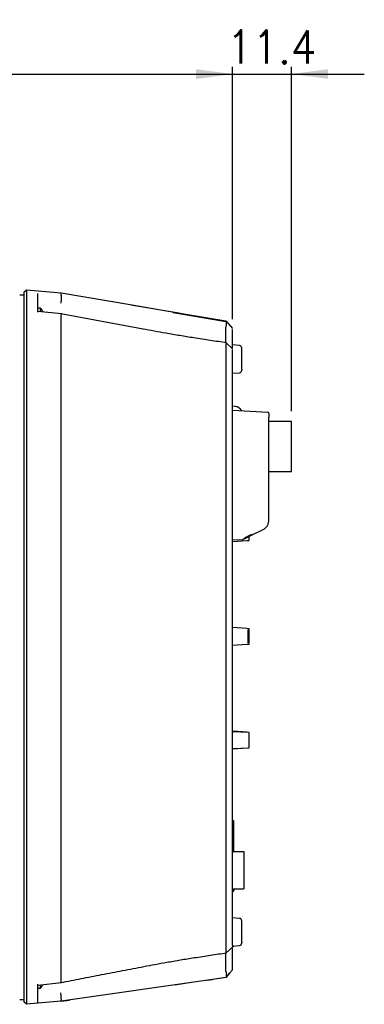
# Model space of a CAD drawing. Header units: inches. Extents: x -119 to 916, y -375 to 403.
# Tile 10 of 21: x 569 to 635, y -66 to 123. Entities that reach past the tile are written whole.
import ezdxf

# ---------------------------------------------------------------- set-up
doc = ezdxf.new("R2010")
doc.units = ezdxf.units.IN
doc.layers.add('1', color=7, linetype='Continuous')
doc.styles.add('CONVERTER_11', font='txt.shx', dxfattribs={"width": 0.9})
doc.dimstyles.new('ME10_DIM_10', dxfattribs={"dimtxt": 6.4, "dimasz": 7, "dimexe": 1.4, "dimexo": 2, "dimgap": 2, "dimtad": 1, "dimdec": 3, "dimdsep": 46, "dimtxsty": 'CONVERTER_11', "dimsah": 1, "dimcen": 0.09, "dimclrd": 2, "dimclre": 2, "dimclrt": 4, "dimadec": 0, "dimazin": 0, "dimtfac": 1, "dimtdec": 4, "dimtix": 1, "dimtmove": 0, "dimatfit": 3, "dimfxl": 1, "dimtolj": 1, "dimtzin": 0, "dimarcsym": 0})
doc.dimstyles.new('ME10_DIM_11', dxfattribs={"dimtxt": 6.4, "dimasz": 7, "dimexe": 1.4, "dimexo": 2, "dimgap": 2, "dimtad": 1, "dimdec": 3, "dimdsep": 46, "dimtxsty": 'CONVERTER_11', "dimsah": 1, "dimcen": 0.09, "dimclrd": 2, "dimclre": 2, "dimclrt": 4, "dimadec": 0, "dimazin": 0, "dimtfac": 1, "dimtdec": 4, "dimtix": 1, "dimtmove": 0, "dimatfit": 3, "dimfxl": 1, "dimtolj": 1, "dimtzin": 0, "dimarcsym": 0})

# ---------------------------------------------------------------- blocks, each defined once
blk = doc.blocks.new('*D1')
at = {"layer": '1', "color": 2, "linetype": 'Continuous'}
for p, q in [((200, 71.88), (200, 114.36)), ((610, 65.72), (610, 114.36)), ((200, 112.96), (610, 112.96))]:
    blk.add_line(p, q, dxfattribs=at)
at = {"layer": '1', "color": 2}
for points in [[(207, 113.89), (207, 112.04), (200, 112.96)], [(603, 112.04), (603, 113.89), (610, 112.96)]]:
    blk.add_solid(points, dxfattribs=at)
at = {"layer": '1', "color": 4, "insert": (398.28, 114.96), "char_height": 6.4, "attachment_point": 7, "rotation": 0.0001, "line_spacing_factor": 0.60024, "style": 'CONVERTER_11'}
blk.add_mtext('410', dxfattribs=at)
blk = doc.blocks.new('*D2')
at = {"layer": '1', "color": 2, "linetype": 'Continuous'}
for p, q in [((610, 65.72), (610, 114.4)), ((621.4, 47.98), (621.4, 114.4)), ((596, 113), (610, 113)), ((610, 113), (621.4, 113)), ((621.4, 113), (635.4, 113))]:
    blk.add_line(p, q, dxfattribs=at)
at = {"layer": '1', "color": 2}
for points in [[(603, 112.08), (603, 113.92), (610, 113)], [(628.4, 113.92), (628.4, 112.08), (621.4, 113)]]:
    blk.add_solid(points, dxfattribs=at)
at = {"layer": '1', "color": 4, "insert": (608.9, 115), "char_height": 6.4, "attachment_point": 7, "rotation": 0.0001, "line_spacing_factor": 0.60024, "style": 'CONVERTER_11'}
blk.add_mtext('11.4', dxfattribs=at)

msp = doc.modelspace()

# ---------------------------------------------------------------- linework, layer by layer
at = {"color": 7, "linetype": 'Continuous'}
for p, q in [((569.8, 70.35), (569, 70.35)), ((569.8, 70.9), (570.2981, 71.3564)), ((570.2981, 71.3564), (570.2981, 63.7162)), ((570.2981, 71.3564), (577, 70.7701)), ((577, 70.3486), (577, 70.7701)), ((577, 70.7701), (590.3022, 68.5068)), ((577.0002, 70.3475), (577, 70.3486)), ((590.3022, 68.5068), (600.2405, 66.8159)), ((590.3022, 68.5068), (590.8182, 68.4189)), ((590.8182, 68.4189), (599.6327, 66.9191)), ((577.0491, 66.7138), (572.4703, 67.1952)), ((573, 67.85), (572.5, 67.85)), ((573, 67.1536), (573, 67.85)), ((592.767, 63.7847), (576.9193, 66.7356)), ((576.9999, 66.5525), (577.0002, 66.556)), ((577, 63.275), (576.9999, 66.5525)), ((608.7504, 65.2113), (598.5456, 66.9021)), ((599.6327, 66.9191), (600.2405, 66.8159)), ((600.2405, 66.8159), (608.7496, 65.3682)), ((608.7504, 65.2113), (608.7496, 65.3682)), ((608.7496, 65.3682), (610, 63.8871)), ((608.7676, 65.1664), (608.7504, 65.2113)), ((570.2981, 63.7162), (570.2981, -61.0218)), ((608.7499, 64.1924), (608.7512, 64.1533)), ((608.7512, 61.13), (608.7512, 64.1533)), ((610, 60.1989), (610, 62.9958)), ((610.0097, 59.9848), (608.728, 61.2289)), ((608.7588, 60.9375), (608.7755, 61.0393)), ((608.7614, 59.598), (608.7588, 60.9375)), ((611.3436, 60.615), (610, 60.7325)), ((610, 58.4738), (610, 59.8514)), ((611.8, 56.0446), (611.8, 60.1169)), ((610, 55.2675), (611.3436, 55.3851)), ((611.8, 56.0446), (611.8, 55.8832)), ((610.5, 48.8563), (610, 48.9)), ((610, 48.1371), (616.8105, 47.7802)), ((617, 26.9125), (617, 46.7816)), ((621.4, 45.975), (617, 45.975)), ((621.4, 36.325), (621.4, 45.975)), ((617, 36.325), (621.4, 36.325)), ((613.8172, 24.0788), (615.8987, 25.1258)), ((611.923, 23.1637), (610, 23.0629)), ((610, 22.7973), (612.8135, 22.9874)), ((612.8135, 22.9874), (612.8376, 22.9905)), ((612.8376, 22.9905), (613.2, 23)), ((613.2, 23), (613.2, 23.7683)), ((612.7861, 6.0145), (610, 6.2027)), ((613.2, 6), (612.7861, 6.0145)), ((613.2, 3), (613.2, 6)), ((610, 2.7973), (612.7861, 2.9856)), ((612.7861, 2.9856), (613.2, 3)), ((612.8135, -13.9874), (610, -13.7973)), ((613.2, -14), (610, -13.9162)), ((612.8376, -13.9905), (612.8135, -13.9874)), ((613.2, -15.5), (613.2, -14)), ((610, -17.0838), (613.2, -17)), ((610, -17.2027), (612.8135, -17.0126)), ((612.8135, -17.0126), (612.8376, -17.0095)), ((613.2, -17), (613.2, -15.5)), ((610, -31.02), (610.2, -31.02)), ((610.2, -31.02), (610.2, -36.95)), ((610, -36.95), (612.2, -36.95)), ((612.2, -36.95), (612.2, -44.2)), ((610, -44.2), (612.2, -44.2)), ((610.05, -44.75), (610.35, -44.45)), ((610.35, -44.45), (610.35, -44.2)), ((611.3436, -49.885), (610, -49.7675)), ((611.8, -54.4554), (611.8, -50.3831)), ((610, -55.0786), (610, -55.2297)), ((611.8, -54.4554), (611.8, -54.6168)), ((608.7281, -56.6197), (610.2359, -55.1812)), ((608.7512, -60.1082), (608.7512, -56.5689)), ((608.7616, -56.2658), (608.7616, -56.2149)), ((608.7814, -56.388), (608.7616, -56.2658)), ((609.9588, -55.4456), (610.2359, -55.1812)), ((610, -55.2325), (611.3436, -55.1149)), ((610, -58.9988), (610, -55.6208)), ((576.9995, -62.0434), (577, -60.5713)), ((609.416, -60.4548), (608.7183, -61.2612)), ((608.7512, -60.1082), (608.7504, -60.1378)), ((609.1594, -60.7478), (609.416, -60.4548)), ((609.416, -60.4548), (610, -59.78)), ((609.792, -60.0187), (610.0022, -59.7742)), ((570.2981, -61.0218), (570.2981, -66.4564)), ((572.4699, -62.7355), (577.0537, -62.2375)), ((576.9998, -62.048), (576.9995, -62.0434)), ((606.1294, -61.6418), (577, -65.8701)), ((598.8605, -62.6747), (602.1292, -62.2125)), ((605.0739, -61.7945), (606.1354, -61.6235)), ((605.1981, -61.7747), (606.1294, -61.6418)), ((608.7135, -61.2667), (606.1294, -61.6418)), ((606.1356, -61.621), (608.8744, -61.2303)), ((608.7135, -61.2667), (608.7183, -61.2612)), ((608.7183, -61.2612), (608.7543, -61.2104)), ((572.5, -63.35), (573, -63.35)), ((573, -63.35), (573, -62.7225)), ((569, -65.5), (569.8, -65.5)), ((570.2981, -66.4564), (569.8, -66)), ((577, -65.8701), (570.2981, -66.4564)), ((576.9989, -65.8687), (578.57, -65.6416)), ((576.9993, -65.7731), (576.9995, -65.7726)), ((577, -65.8701), (576.9993, -65.7731))]:
    msp.add_line(p, q, dxfattribs=at)
for centre, radius, start, end in [((569.4387, 65), 4.5613, 27.609785, 38.669617), ((611.3, 60.1169), 0.5, 0, 85), ((611.3, 55.8832), 0.5, 275, 0), ((610.3568, 47.2193), 1.6432, 30.121811, 85), ((616.8, 47.5805), 0.2, 0, 87), ((611.3, -50.3831), 0.5, 0, 85), ((611.3, -54.6168), 0.5, 275, 0), ((569.4387, -60.5), 4.5613, 321.330383, 331.487862)]:
    msp.add_arc(centre, radius, start, end, dxfattribs=at)
for points, knots in [([(569.8, 70.9), (569.8, 70.8443), (569.8, 70.681), (569.8, 70.318), (569.8, 69.7257), (569.8, 68.8845), (569.8, 67.8092), (569.8, 66.5056), (569.8, 65.0009), (569.8, 63.9302), (569.8, 63.3728)], [0, 0, 0, 0, 0.16706616, 0.48993528, 1.08911874, 1.94396079, 3.01330954, 4.31519747, 5.85486912, 7.52722472, 7.52722472, 7.52722472, 7.52722472]), ([(572.5, 67.0311), (572.5, 67.4362), (572.5, 68.1919), (572.5, 69.2068), (572.5, 70.0211), (572.5, 70.485), (572.5, 70.6896)], [0, 0, 0, 0, 1.21549376, 2.26688385, 3.04476774, 3.658548, 3.658548, 3.658548, 3.658548]), ([(577.0002, 70.3475), (577.0003, 70.347), (577.0005, 70.346), (577.0009, 70.3446), (577.0012, 70.3431), (577.0016, 70.3416), (577.0019, 70.3402), (577.0023, 70.3387), (577.0026, 70.3372), (577.003, 70.3357), (577.0033, 70.3342), (577.0037, 70.3327), (577.004, 70.3312), (577.0044, 70.3296), (577.0047, 70.3281), (577.0051, 70.3265), (577.0054, 70.325), (577.0057, 70.3234), (577.0061, 70.3218), (577.0064, 70.3201), (577.0067, 70.3185), (577.0071, 70.3169), (577.0074, 70.3152), (577.0077, 70.3135), (577.008, 70.3118), (577.0083, 70.31), (577.0086, 70.3083), (577.009, 70.3065), (577.0093, 70.3047), (577.0096, 70.3028), (577.0099, 70.301), (577.0101, 70.2991), (577.0104, 70.2971), (577.0107, 70.2952), (577.011, 70.2932), (577.0113, 70.2912), (577.0115, 70.2891), (577.0118, 70.287), (577.0121, 70.2849), (577.0123, 70.2828), (577.0126, 70.2806), (577.0128, 70.2783), (577.013, 70.276), (577.0133, 70.2737), (577.0135, 70.2714), (577.0137, 70.269), (577.0139, 70.2665), (577.0141, 70.2641), (577.0143, 70.2615), (577.0145, 70.259), (577.0147, 70.2564), (577.0149, 70.2538), (577.0151, 70.2512), (577.0153, 70.2485), (577.0155, 70.2458), (577.0156, 70.243), (577.0158, 70.2402), (577.0159, 70.2374), (577.0161, 70.2346), (577.0162, 70.2317), (577.0164, 70.2288), (577.0165, 70.2258), (577.0166, 70.2228), (577.0168, 70.2198), (577.0169, 70.2168), (577.017, 70.2137), (577.0171, 70.2106), (577.0172, 70.2075), (577.0173, 70.2043), (577.0174, 70.2011), (577.0175, 70.1979), (577.0176, 70.1946), (577.0177, 70.1914), (577.0178, 70.1881), (577.0178, 70.1847), (577.0179, 70.1814), (577.018, 70.178), (577.018, 70.1746), (577.0181, 70.1711), (577.0181, 70.1677), (577.0182, 70.1642), (577.0182, 70.1604), (577.0182, 70.1562), (577.0183, 70.1518), (577.0183, 70.1473), (577.0183, 70.1428), (577.0183, 70.1382), (577.0183, 70.1336), (577.0183, 70.129), (577.0183, 70.1243), (577.0183, 70.1196), (577.0183, 70.1148), (577.0183, 70.11), (577.0182, 70.1052), (577.0182, 70.1003), (577.0181, 70.0954), (577.0181, 70.0905), (577.018, 70.0855), (577.0179, 70.0805), (577.0179, 70.0754), (577.0178, 70.0703), (577.0177, 70.0652), (577.0176, 70.0601), (577.0175, 70.0549), (577.0173, 70.0496), (577.0172, 70.0443), (577.0171, 70.039), (577.017, 70.0337), (577.0168, 70.0283), (577.0167, 70.0229), (577.0165, 70.0174), (577.0163, 70.0119), (577.0162, 70.0064), (577.016, 70.0008), (577.0158, 69.9952), (577.0156, 69.9895), (577.0154, 69.9837), (577.0152, 69.9778), (577.0149, 69.9718), (577.0147, 69.9658), (577.0145, 69.9598), (577.0142, 69.9537), (577.0139, 69.9476), (577.0137, 69.9415), (577.0134, 69.9353), (577.0131, 69.9291), (577.0128, 69.9228), (577.0125, 69.9165), (577.0122, 69.9102), (577.0119, 69.9039), (577.0116, 69.8975), (577.0113, 69.8911), (577.0109, 69.8846), (577.0106, 69.8781), (577.0102, 69.8716), (577.0099, 69.8651), (577.0095, 69.8585), (577.0092, 69.8519), (577.0088, 69.8452), (577.0084, 69.8385), (577.008, 69.8318), (577.0076, 69.8251), (577.0072, 69.8183), (577.0068, 69.8115), (577.0063, 69.8047), (577.0059, 69.7979), (577.0055, 69.791), (577.005, 69.7841), (577.0046, 69.7766), (577.004, 69.7687), (577.0035, 69.7601), (577.0029, 69.7516), (577.0023, 69.743), (577.0017, 69.7343), (577.0011, 69.7257), (577.0005, 69.717), (576.9999, 69.7082), (576.9992, 69.6994), (576.9986, 69.6906), (576.9979, 69.6818), (576.9972, 69.6729), (576.9966, 69.6639), (576.9959, 69.655), (576.9952, 69.646), (576.9945, 69.637), (576.9937, 69.6279), (576.993, 69.6189), (576.9923, 69.6098), (576.9915, 69.6006), (576.9908, 69.5915), (576.99, 69.5823), (576.9892, 69.573), (576.9884, 69.5631), (576.9875, 69.5523), (576.9865, 69.5408), (576.9854, 69.5293), (576.9844, 69.5177), (576.9834, 69.506), (576.9823, 69.4944), (576.9812, 69.4827), (576.9801, 69.471), (576.979, 69.4592), (576.9779, 69.4474), (576.9768, 69.4356), (576.9756, 69.4238), (576.9745, 69.4119), (576.9733, 69.4), (576.9721, 69.3881), (576.9709, 69.3761), (576.9697, 69.3642), (576.9685, 69.3522), (576.9672, 69.3402), (576.966, 69.3281), (576.9647, 69.3161), (576.9634, 69.304), (576.9621, 69.2916), (576.9607, 69.2789), (576.9593, 69.2659), (576.9579, 69.2529), (576.9564, 69.2398), (576.955, 69.2268), (576.9535, 69.2137), (576.952, 69.2006), (576.9505, 69.1875), (576.949, 69.1744), (576.9475, 69.1613), (576.9459, 69.1483), (576.9444, 69.1352), (576.9428, 69.1221), (576.9412, 69.109), (576.9397, 69.096), (576.9381, 69.0829), (576.9365, 69.0699), (576.9348, 69.0569), (576.9332, 69.0438), (576.9316, 69.0308), (576.9299, 69.0179), (576.9283, 69.0049), (576.9266, 68.992), (576.925, 68.9791), (576.9233, 68.9662), (576.9216, 68.9534), (576.9199, 68.9406), (576.9182, 68.9278), (576.9165, 68.915), (576.9149, 68.9028), (576.9133, 68.8912), (576.9118, 68.8801), (576.9103, 68.869), (576.9087, 68.858), (576.9072, 68.847), (576.9057, 68.8361), (576.9042, 68.8251), (576.9026, 68.8143), (576.9011, 68.8036), (576.9, 68.7956), (576.8992, 68.7903), (576.8989, 68.7883), (576.8988, 68.787), (576.8987, 68.7865), (576.8986, 68.7862), (576.8986, 68.786), (576.8986, 68.786), (576.8986, 68.7859), (576.8986, 68.7859), (576.8986, 68.7859), (576.8986, 68.7859)], [0, 0, 0, 0, 0.00150861, 0.00301814, 0.00452952, 0.00604368, 0.00756154, 0.00908403, 0.01061208, 0.01214663, 0.01368859, 0.01523891, 0.01679853, 0.01836837, 0.01994939, 0.02154253, 0.02314874, 0.02476895, 0.02640414, 0.02805524, 0.02972323, 0.03140906, 0.0331137, 0.03483811, 0.03658326, 0.03835013, 0.0401397, 0.04195294, 0.04379083, 0.04565437, 0.04754453, 0.04946231, 0.05140869, 0.05338468, 0.05539126, 0.05742943, 0.0595002, 0.06160456, 0.06374352, 0.06591809, 0.06812926, 0.07038666, 0.07268167, 0.07501401, 0.07738336, 0.07978944, 0.08223194, 0.08471055, 0.08722496, 0.08977488, 0.09235998, 0.09497996, 0.09763451, 0.1003233, 0.10304603, 0.10580237, 0.10859202, 0.11141464, 0.11426992, 0.11715755, 0.12007719, 0.12302852, 0.12601123, 0.12902499, 0.13206946, 0.13514434, 0.13824928, 0.14138397, 0.14454808, 0.14774128, 0.15096324, 0.15421364, 0.15749214, 0.16079841, 0.16413213, 0.16749296, 0.17088058, 0.17429465, 0.17773484, 0.18120082, 0.18469226, 0.18820883, 0.19262083, 0.19707117, 0.20155978, 0.20608659, 0.21065153, 0.21525452, 0.2198955, 0.22457439, 0.22929111, 0.23404559, 0.23883775, 0.24366753, 0.24853485, 0.25343963, 0.25838181, 0.26336129, 0.26837801, 0.2734319, 0.27852288, 0.28365086, 0.28881579, 0.29401757, 0.29925614, 0.30453141, 0.30984332, 0.31519179, 0.32057673, 0.32599807, 0.33145574, 0.33694966, 0.34247975, 0.34804593, 0.35364813, 0.35928627, 0.36517605, 0.37110413, 0.37707017, 0.38307385, 0.38911483, 0.39519277, 0.40130734, 0.40745822, 0.41364505, 0.41986751, 0.42612527, 0.43241799, 0.43874533, 0.44510695, 0.45150254, 0.45793174, 0.46439423, 0.47088966, 0.47741771, 0.48397803, 0.4905703, 0.49719416, 0.5038493, 0.51053537, 0.51725204, 0.52399897, 0.53077582, 0.53758226, 0.54441795, 0.55128256, 0.55817574, 0.56509717, 0.5720465, 0.58054675, 0.58908731, 0.59766761, 0.60628707, 0.61494512, 0.62364118, 0.63237468, 0.64114505, 0.6499517, 0.65879408, 0.66767159, 0.67658367, 0.68552974, 0.69450922, 0.70352155, 0.71256615, 0.72164244, 0.73074985, 0.7398878, 0.74905572, 0.75825303, 0.76747916, 0.77673354, 0.78601559, 0.79753061, 0.80908596, 0.82068056, 0.83231332, 0.84398313, 0.85568892, 0.86742958, 0.87920402, 0.89101116, 0.9028499, 0.91471914, 0.9266178, 0.93854477, 0.95049898, 0.96247932, 0.97448471, 0.98651405, 0.99856624, 1.0106402, 1.02273484, 1.03484905, 1.04698175, 1.05913185, 1.07222129, 1.08532774, 1.09844935, 1.11158426, 1.1247306, 1.13788652, 1.15105017, 1.16421968, 1.1773932, 1.19056887, 1.20374482, 1.2169192, 1.23009015, 1.24325581, 1.25641432, 1.26956382, 1.28270244, 1.29582834, 1.30893965, 1.3220345, 1.33511104, 1.34816741, 1.36120175, 1.37421219, 1.38719687, 1.40015394, 1.41308153, 1.42597779, 1.43884084, 1.45166883, 1.46289035, 1.47408284, 1.4852457, 1.49637829, 1.50748001, 1.51855023, 1.52958833, 1.54059369, 1.55135295, 1.56209268, 1.56476131, 1.56742109, 1.5680817, 1.56874582, 1.56891617, 1.56908445, 1.56912549, 1.56916717, 1.5691822, 1.56919733, 1.56919733, 1.56919733, 1.56919733]), ([(577.017, 66.7101), (577.0173, 66.7106), (577.0177, 66.7116), (577.0186, 66.7085), (577.0176, 66.7047), (577.0174, 66.6963), (577.016, 66.6853), (577.0145, 66.6712), (577.0124, 66.6535), (577.0098, 66.6324), (577.0068, 66.6082), (577.0035, 66.5825), (577.0013, 66.5649), (577.0002, 66.556)], [0, 0, 0, 0, 0.001253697, 0.002309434, 0.006852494, 0.014997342, 0.026374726, 0.040608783, 0.057322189, 0.079786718, 0.104462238, 0.130611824, 0.157498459, 0.157498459, 0.157498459, 0.157498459]), ([(608.7676, 65.1664), (608.7747, 65.1427), (608.79, 65.0915), (608.8022, 65.0034), (608.7994, 64.8978), (608.788, 64.7739), (608.7704, 64.6334), (608.756, 64.4865), (608.751, 64.3378), (608.7503, 64.2414), (608.7499, 64.1924)], [0, 0, 0, 0, 0.074178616, 0.160378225, 0.265278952, 0.39027434, 0.533681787, 0.690211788, 0.832733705, 0.979684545, 0.979684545, 0.979684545, 0.979684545]), ([(569.8, 63.3728), (569.8, 62.3654), (569.8, 60.3158), (569.8, 57.1623), (569.8, 53.8559), (569.8, 50.3867), (569.8, 46.7744), (569.8, 43.0346), (569.8, 39.1758), (569.8, 35.2078), (569.8, 31.1429), (569.8, 26.9932), (569.8, 22.7707), (569.8, 18.4876), (569.8, 14.1564), (569.8, 9.7899), (569.8, 5.4006), (569.8, 1.0014), (569.8, -3.3949), (569.8, -7.7755), (569.8, -12.1276), (569.8, -16.4385), (569.8, -20.6956), (569.8, -24.8865), (569.8, -28.9991), (569.8, -33.0216), (569.8, -36.9418), (569.8, -40.7477), (569.8, -44.4295), (569.8, -47.9792), (569.8, -51.3811), (569.8, -54.6153), (569.8, -57.6927), (569.8, -59.6903), (569.8, -60.6712)], [0, 0, 0, 0, 3.02213758, 6.14885613, 9.4605848, 12.94113696, 16.5564678, 20.2977024, 24.16041773, 28.13283727, 32.20171163, 36.3552589, 40.58187085, 44.86916214, 49.20453858, 53.5753509, 57.9689064, 62.37238983, 66.77295869, 71.15778187, 75.51406742, 79.82916757, 84.09048869, 88.28551322, 92.40194551, 96.42829746, 100.35291014, 104.16264087, 107.84585507, 111.39843613, 114.81172635, 118.05137247, 121.10126071, 124.04393777, 124.04393777, 124.04393777, 124.04393777]), ([(577, -60.5713), (577, -59.592), (577, -57.5977), (577, -54.5252), (577, -51.296), (577, -47.8996), (577, -44.3556), (577, -40.6796), (577, -36.8798), (577, -32.9658), (577, -28.9498), (577, -24.8437), (577, -20.6595), (577, -16.4091), (577, -12.1051), (577, -7.7599), (577, -3.3863), (577, 1.003), (577, 5.3952), (577, 9.7774), (577, 14.1371), (577, 18.4613), (577, 22.7376), (577, 26.9534), (577, 31.0964), (577, 35.1549), (577, 39.1166), (577, 42.9692), (577, 46.703), (577, 50.3097), (577, 53.7733), (577, 57.0744), (577, 60.2229), (577, 62.2693), (577, 63.275)], [0, 0, 0, 0, 2.93799253, 5.98302484, 9.21751001, 12.62536272, 16.17228481, 19.84963194, 23.65329641, 27.57165954, 31.59159745, 35.70147231, 39.88981607, 44.14435104, 48.45257824, 52.80192522, 57.17976471, 61.57332461, 65.96979437, 70.35635225, 74.72020329, 79.04867455, 83.32913753, 87.54901774, 91.69594853, 95.75834125, 99.72443531, 103.58100012, 107.31627421, 110.9258458, 114.4008548, 117.70730838, 120.82904714, 123.84637073, 123.84637073, 123.84637073, 123.84637073]), ([(608.8666, 61.1404), (607.8155, 61.2953), (605.7127, 61.6052), (602.7094, 62.0634), (599.8579, 62.5259), (597.3078, 62.9623), (594.9096, 63.3926), (593.4111, 63.667), (592.6618, 63.8043)], [0, 0, 0, 0, 3.18731113, 6.37672204, 9.11379282, 11.8534885, 14.13812514, 16.42349867, 16.42349867, 16.42349867, 16.42349867]), ([(610, 62.9958), (610, 63.0463), (610, 63.1449), (610, 63.2837), (610, 63.408), (610, 63.5088), (610, 63.5889), (610, 63.6452), (610, 63.6855), (610, 63.7063), (610, 63.715)], [0, 0, 0, 0, 0.151350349, 0.296019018, 0.416338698, 0.524133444, 0.598431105, 0.656709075, 0.69303823, 0.719182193, 0.719182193, 0.719182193, 0.719182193]), ([(608.7994, 61.1374), (608.801, 61.139), (608.8038, 61.1417), (608.8082, 61.1331), (608.8009, 61.1204), (608.7964, 61.0982), (608.7861, 61.0704), (608.7791, 61.05), (608.7755, 61.0393)], [0, 0, 0, 0, 0.00527756, 0.008882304, 0.022830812, 0.046747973, 0.0773675, 0.11134516, 0.11134516, 0.11134516, 0.11134516]), ([(608.7616, -56.2149), (608.7616, -55.3305), (608.7616, -53.5302), (608.7616, -50.7437), (608.7616, -47.8028), (608.7616, -44.6828), (608.7616, -41.4136), (608.7616, -37.9959), (608.7616, -34.4495), (608.7616, -30.7722), (608.7615, -26.9867), (608.7615, -23.0962), (608.7615, -19.1218), (608.7615, -15.0699), (608.7615, -10.9604), (608.7615, -6.8033), (608.7615, -2.6165), (608.7615, 1.5867), (608.7615, 5.7908), (608.7615, 9.9797), (608.7615, 14.1408), (608.7615, 18.2555), (608.7615, 22.3146), (608.7614, 26.2975), (608.7614, 30.1983), (608.7614, 33.9956), (608.7614, 37.6866), (608.7614, 41.2483), (608.7614, 44.6833), (608.7614, 47.9713), (608.7614, 51.1123), (608.7614, 54.0759), (608.7614, 56.8874), (608.7614, 58.7047), (608.7614, 59.598)], [0, 0, 0, 0, 2.65325604, 5.40062413, 8.35956931, 11.4759542, 14.76065406, 18.16726476, 21.72891933, 25.4000295, 29.19910805, 33.08536857, 37.07149932, 41.12225119, 45.24119687, 49.40002691, 53.5936068, 57.80145875, 62.00956731, 66.20595325, 70.36811637, 74.49296676, 78.55019193, 82.54541084, 86.44139111, 90.25285766, 93.93706035, 97.51456976, 100.93786169, 104.24198583, 107.37857597, 110.36089435, 113.13299146, 115.81285298, 115.81285298, 115.81285298, 115.81285298]), ([(610, -55.0786), (610, -54.6576), (610, -53.8081), (610, -52.0553), (610, -49.7693), (610, -46.9146), (610, -43.9247), (610, -40.7305), (610, -37.3332), (610, -33.7329), (610, -30.0162), (610, -26.1993), (610, -22.2978), (610, -18.6755), (610, -15.3481), (610, -12.3328), (610, -9.2927), (610, -6.2333), (610, -3.1597), (610, -0.0773), (610, 3.0087), (610, 6.4521), (610, 10.2433), (610, 14.3741), (610, 18.4702), (610, 22.5149), (610, 26.4907), (610, 30.0582), (610, 33.2249), (610, 35.9974), (610, 38.7112), (610, 41.5476), (610, 44.4909), (610, 47.5279), (610, 50.4486), (610, 53.2357), (610, 55.8953), (610, 57.6237), (610, 58.4738)], [0, 0, 0, 0, 1.26314125, 2.54846364, 5.25845703, 8.12090188, 11.11274175, 14.22800869, 17.7036256, 21.30464092, 25.02897623, 28.85376476, 32.75526798, 36.73345409, 39.72054449, 42.73762461, 45.77941059, 48.84071089, 51.91597468, 55.00014008, 58.08782747, 61.17389305, 65.33055456, 69.46140528, 73.56610647, 77.61907391, 81.59524943, 85.49357392, 88.32154176, 91.09542519, 93.81119251, 96.46270052, 99.60484628, 102.6411429, 105.57355404, 108.36706683, 111.00231939, 113.55238408, 113.55238408, 113.55238408, 113.55238408]), ([(617, 47.5805), (617, 47.5734), (617, 47.5532), (617, 47.5088), (617, 47.4379), (617, 47.3397), (617, 47.2198), (617, 47.0834), (617, 46.9356), (617, 46.8336), (617, 46.7816)], [0, 0, 0, 0, 0.021089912, 0.060796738, 0.133069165, 0.233832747, 0.355320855, 0.492978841, 0.64281711, 0.798903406, 0.798903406, 0.798903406, 0.798903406]), ([(615.8987, 25.1258), (615.9841, 25.1784), (616.154, 25.2831), (616.3893, 25.4612), (616.5836, 25.6769), (616.7374, 25.9107), (616.8597, 26.1563), (616.9425, 26.4066), (616.9817, 26.6612), (616.9939, 26.8285), (617, 26.9125)], [0, 0, 0, 0, 0.30078662, 0.59880926, 0.88167772, 1.16690198, 1.43596442, 1.70303054, 1.95388265, 2.20646407, 2.20646407, 2.20646407, 2.20646407]), ([(611.923, 23.1637), (611.9256, 23.1653), (611.9326, 23.1699), (611.9472, 23.1805), (611.9698, 23.1975), (612.002, 23.2217), (612.0425, 23.2519), (612.092, 23.2885), (612.1491, 23.3301), (612.2299, 23.3876), (612.3345, 23.4583), (612.4636, 23.5413), (612.5997, 23.6256), (612.8551, 23.7783), (613.2344, 23.9903), (613.5696, 24.1681), (613.7378, 24.2574)], [0, 0, 0, 0, 0.00916377, 0.02513668, 0.05406971, 0.09408222, 0.14595267, 0.20557565, 0.27876121, 0.35811762, 0.50295631, 0.65738252, 0.81846935, 0.98326404, 1.55011025, 2.12160748, 2.12160748, 2.12160748, 2.12160748]), ([(613.8172, 24.0788), (613.6549, 23.9971), (613.3328, 23.8351), (612.9535, 23.6442), (612.6806, 23.507), (612.5139, 23.4231), (612.3799, 23.3558), (612.2791, 23.305), (612.2119, 23.2712), (612.1594, 23.2448), (612.1226, 23.2263), (612.1022, 23.216), (612.0894, 23.2096), (612.0838, 23.2068), (612.0818, 23.2058)], [0, 0, 0, 0, 0.54508177, 1.08173727, 1.27391457, 1.46138076, 1.64167916, 1.72362975, 1.79999724, 1.8673729, 1.89983797, 1.92379717, 1.93586286, 1.9426047, 1.9426047, 1.9426047, 1.9426047]), ([(613, 3.2791), (613, 3.2984), (613, 3.3395), (613, 3.4068), (613, 3.485), (613, 3.5746), (613, 3.674), (613, 3.7817), (613, 3.8968), (613, 4.0551), (613, 4.2569), (613, 4.5), (613, 4.7432), (613, 4.945), (613, 5.1034), (613, 5.2187), (613, 5.3263), (613, 5.4253), (613, 5.5149), (613, 5.5942), (613, 5.6617), (613, 5.723), (613, 5.7719), (613, 5.8026), (613, 5.8131)], [0, 0, 0, 0, 0.05785374, 0.12329593, 0.20192972, 0.29239384, 0.39210142, 0.50005154, 0.61550735, 0.737536, 0.97472647, 1.22086541, 1.4670333, 1.70419528, 1.8263988, 1.94213097, 2.0500703, 2.14933767, 2.23911464, 2.31872895, 2.38719584, 2.44173105, 2.50255998, 2.53392314, 2.53392314, 2.53392314, 2.53392314]), ([(592.8943, -59.1684), (593.6325, -59.0301), (595.1085, -58.7534), (597.4713, -58.3211), (599.9842, -57.8858), (602.7948, -57.4281), (605.7554, -56.9784), (607.8287, -56.6756), (608.865, -56.5242)], [0, 0, 0, 0, 2.25300202, 4.50515023, 7.20594074, 9.90389187, 13.04785724, 16.18964714, 16.18964714, 16.18964714, 16.18964714]), ([(608.8075, -56.5202), (608.8092, -56.5203), (608.8127, -56.5204), (608.8174, -56.5148), (608.8153, -56.4993), (608.809, -56.4732), (608.7965, -56.4337), (608.7867, -56.404), (608.7814, -56.388)], [0, 0, 0, 0, 0.00489602, 0.009847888, 0.019614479, 0.048988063, 0.092425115, 0.142947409, 0.142947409, 0.142947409, 0.142947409]), ([(569.8, -60.6712), (569.8, -61.0666), (569.8, -61.8259), (569.8, -62.8924), (569.8, -63.8155), (569.8, -64.5761), (569.8, -65.1706), (569.8, -65.589), (569.8, -65.8454), (569.8, -65.9607), (569.8, -66)], [0, 0, 0, 0, 1.18632591, 2.27783248, 3.19951669, 3.95563617, 4.55969736, 4.98293713, 5.21092562, 5.32883778, 5.32883778, 5.32883778, 5.32883778]), ([(576.9223, -62.2606), (578.2325, -62.0061), (580.8527, -61.4971), (584.8248, -60.7268), (588.8386, -59.951), (591.5423, -59.4293), (592.8941, -59.1685)], [0, 0, 0, 0, 4.00402636, 8.00763468, 12.13821146, 16.26834419, 16.26834419, 16.26834419, 16.26834419]), ([(608.7504, -60.1378), (608.7518, -60.1925), (608.7547, -60.3005), (608.7628, -60.4656), (608.7795, -60.6281), (608.7977, -60.7838), (608.8073, -60.9217), (608.8057, -61.0381), (608.7855, -61.1327), (608.7642, -61.1857), (608.7543, -61.2104)], [0, 0, 0, 0, 0.16418774, 0.3239109, 0.49592547, 0.65421744, 0.79389775, 0.9107089, 1.00218355, 1.08189773, 1.08189773, 1.08189773, 1.08189773]), ([(610, -59.78), (610, -59.775), (610, -59.7607), (610, -59.7298), (610, -59.681), (610, -59.6048), (610, -59.503), (610, -59.362), (610, -59.1921), (610, -59.0644), (610, -58.9988)], [0, 0, 0, 0, 0.014991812, 0.042818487, 0.092813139, 0.161316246, 0.271535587, 0.398252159, 0.584243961, 0.781193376, 0.781193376, 0.781193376, 0.781193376]), ([(572.5, -66.1345), (572.5, -65.9721), (572.5, -65.5726), (572.5, -64.8112), (572.5, -63.7758), (572.5, -62.9775), (572.5, -62.541)], [0, 0, 0, 0, 0.48720753, 1.19869411, 2.28397848, 3.59354168, 3.59354168, 3.59354168, 3.59354168]), ([(577.0208, -62.234), (577.021, -62.2341), (577.0213, -62.2343), (577.0219, -62.2334), (577.0218, -62.2316), (577.0218, -62.228), (577.0213, -62.2223), (577.0206, -62.2143), (577.0195, -62.204), (577.0181, -62.1917), (577.0164, -62.1775), (577.0144, -62.1606), (577.0119, -62.1412), (577.0091, -62.1194), (577.0061, -62.0963), (577.003, -62.0724), (577.0009, -62.0562), (576.9998, -62.048)], [0, 0, 0, 0, 0.000476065, 0.001038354, 0.002632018, 0.005946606, 0.011708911, 0.019832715, 0.030179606, 0.042609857, 0.056983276, 0.073159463, 0.093562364, 0.115690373, 0.139112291, 0.163396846, 0.188112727, 0.188112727, 0.188112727, 0.188112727]), ([(576.9995, -65.7726), (577.0023, -65.7653), (577.0087, -65.7483), (577.0156, -65.7148), (577.0197, -65.668), (577.0223, -65.6057), (577.023, -65.5297), (577.0216, -65.441), (577.0182, -65.3411), (577.0128, -65.2356), (577.0059, -65.1265), (576.9971, -65.0083), (576.9861, -64.878), (576.9728, -64.7389), (576.9584, -64.5996), (576.9431, -64.4658), (576.9267, -64.3368), (576.9156, -64.2537), (576.9101, -64.2123)], [0, 0, 0, 0, 0.02341465, 0.05434919, 0.10204219, 0.164438, 0.24125046, 0.33009993, 0.43052009, 0.54105655, 0.6469976, 0.75865991, 0.89660449, 1.0391539, 1.17800174, 1.31667919, 1.44302864, 1.56818103, 1.56818103, 1.56818103, 1.56818103])]:
    msp.add_open_spline(points, degree=3, knots=knots, dxfattribs=at)

# ---------------------------------------------------------------- dimensions: what is measured, and where the dimension line sits
at = {"layer": '1'}
for base, p1, p2, dimstyle, picture, middle in [((200, 112.9638), (610, 63.715), (200, 69.8812), 'ME10_DIM_10', '*D1', (405, 118.1638)), ((610, 113.0018), (621.4, 45.975), (610, 63.715), 'ME10_DIM_11', '*D2', (615.7, 118.2018))]:
    dim = msp.add_linear_dim(base=base, p1=p1, p2=p2, dimstyle=dimstyle, dxfattribs=at)
    dim.commit()
    dim.dimension.update_dxf_attribs({"geometry": picture, "text_midpoint": middle, "text_rotation": 0.000139})

doc.saveas('drawing.dxf')
